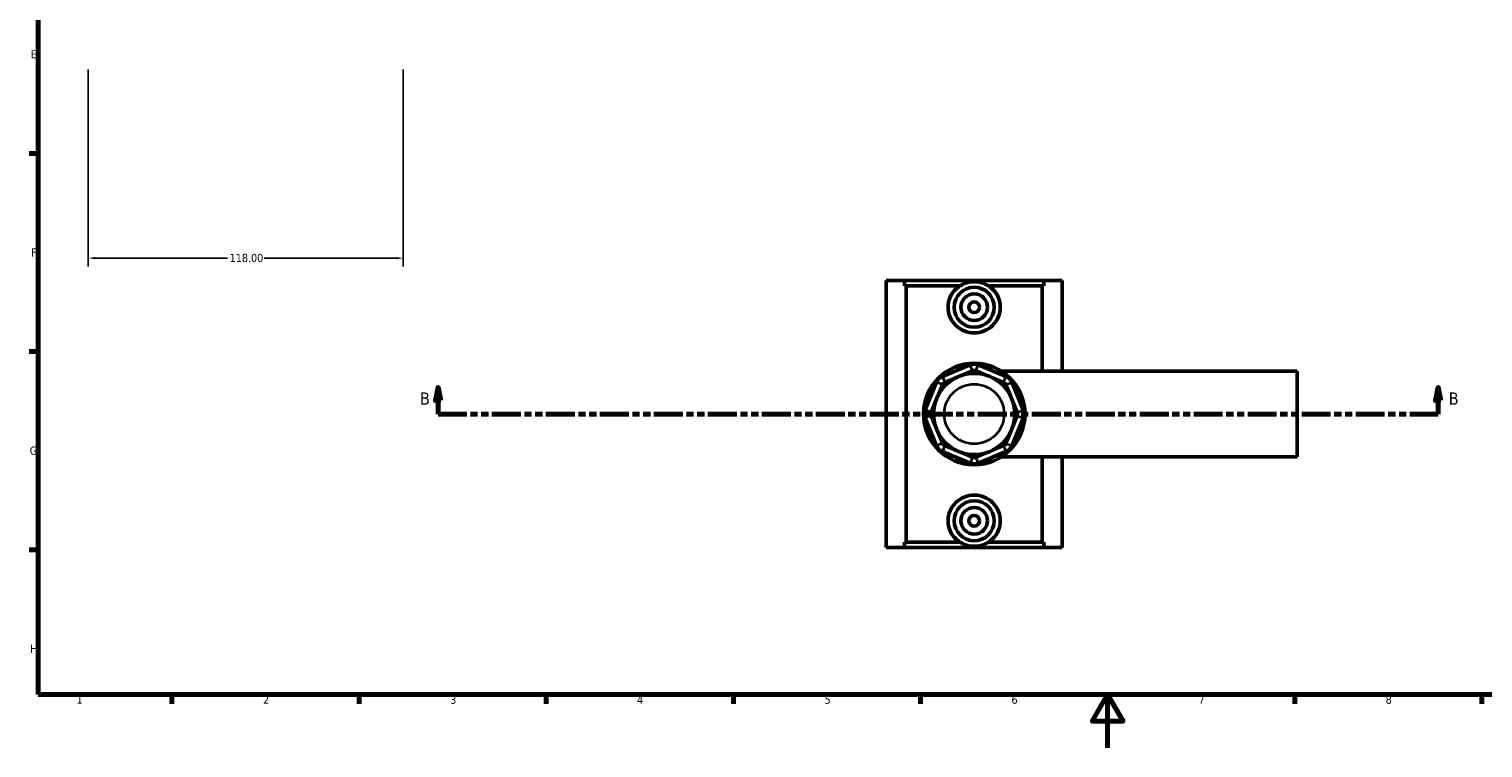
# Model space of a CAD drawing. Header units: millimetres. Extents: x 0 to 898, y -421 to 934.
# Tile 2 of 5: x 17 to 561, y 0 to 269. Entities that reach past the tile are written whole.
import ezdxf

# ---------------------------------------------------------------- set-up
doc = ezdxf.new("R2010")
doc.units = ezdxf.units.MM
doc.linetypes.add('DOUBLE_DASH_CHAIN', pattern=[1.2403, 0.6614, -0.0827, 0.1654, -0.0827, 0.1654, -0.0827])
for name, color, linetype, lineweight in [('Border (ANSI)', 7, 'Continuous', 70), ('Dimension (ANSI)', 7, 'Continuous', 25), ('Section Line (ANSI)', 7, 'DOUBLE_DASH_CHAIN', 70), ('Visible (ANSI)', 7, 'Continuous', 50), ('Visible Narrow (ANSI)', 7, 'Continuous', 35)]:
    doc.layers.add(name, color=color, linetype=linetype, lineweight=lineweight)
doc.styles.add('Label Text (ANSI)', font='tahoma.ttf')
doc.styles.add('Note Text (ANSI)', font='tahoma.ttf')
doc.dimstyles.new('Default - mm (ANSI)', dxfattribs={"dimtxt": 3.048, "dimasz": 2.5, "dimexe": 3.175, "dimexo": 1.6002, "dimgap": 0.8, "dimtad": 0, "dimtoh": 1, "dimrnd": 1e-08, "dimzin": 4, "dimdsep": 46, "dimtxsty": 'Note Text (ANSI)', "dimcen": 0.09, "dimdle": 10, "dimclrd": 256, "dimclre": 256, "dimclrt": 230, "dimadec": 1, "dimazin": 1, "dimtfac": 1, "dimtofl": 0, "dimtmove": 0, "dimatfit": 3, "dimfxl": 1, "dimtolj": 1, "dimtzin": 4, "dimlwd": -1, "dimlwe": -1, "dimarcsym": 0})

# ---------------------------------------------------------------- blocks, each defined once
blk = doc.blocks.new('Borders Default Border')
at = {"layer": 'Border (ANSI)'}
for p, q in [((20, 222.75), (16.55, 222.75)), ((20, 148.5), (16.55, 148.5)), ((20, 74.25), (16.55, 74.25)), ((70.08, 20), (70.08, 16.55)), ((140.17, 20), (140.17, 16.55)), ((210.25, 20), (210.25, 16.55)), ((280.33, 20), (280.33, 16.55)), ((350.42, 20), (350.42, 16.55)), ((490.58, 20), (490.58, 16.55)), ((560.67, 20), (560.67, 16.55))]:
    blk.add_line(p, q, dxfattribs=at)
at = {"layer": 'Border (ANSI)', "flags": 128}
for points in [[(20, 20), (20, 574), (821, 574), (821, 20), (20, 20)], [(420.5, 0), (420.5, 20), (414.73, 10), (426.27, 10), (420.5, 20)]]:
    blk.add_lwpolyline(points, dxfattribs=at)
at = {"layer": 'Border (ANSI)', "color": 230, "true_color": 0xff0080, "char_height": 3.05, "attachment_point": 7, "style": 'Note Text (ANSI)'}
for s, insert in [('E', (17.21, 258.35)), ('F', (17.29, 184.1)), ('G', (16.81, 109.79)), ('H', (16.97, 35.6)), ('1', (34.35, 16.55)), ('2', (104.2, 16.55)), ('3', (174.26, 16.49)), ('4', (244.23, 16.55)), ('5', (314.48, 16.49)), ('6', (384.49, 16.49)), ('7', (454.6, 16.55)), ('8', (524.63, 16.48))]:
    blk.add_mtext(s, dxfattribs=dict(at, insert=insert))
blk = doc.blocks.new('2dTransSection0')
at = {"layer": 'Section Line (ANSI)', "linetype": 'Continuous'}
for p, q in [((169.71, 135.1), (168.71, 130.1)), ((169.71, 130.1), (169.71, 135.1)), ((170.71, 130.1), (169.71, 135.1)), ((544.3, 135.1), (543.3, 130.1)), ((544.3, 130.1), (544.3, 135.1)), ((545.3, 130.1), (544.3, 135.1)), ((168.71, 130.1), (170.71, 130.1)), ((169.71, 125.1), (169.71, 130.1)), ((543.3, 130.1), (545.3, 130.1)), ((544.3, 125.1), (544.3, 130.1)), ((169.71, 125.1), (180.33, 125.1)), ((533.69, 125.1), (544.3, 125.1))]:
    blk.add_line(p, q, dxfattribs=at)
at = {"layer": 'Section Line (ANSI)', "linetype": 'DOUBLE_DASH_CHAIN', "ltscale": 16.303146}
blk.add_line((169.71, 125.1), (544.3, 125.1), dxfattribs=at)
at = {"layer": 'Section Line (ANSI)', "linetype": 'Continuous', "flags": 128}
for points in [[(170.71, 130.1), (169.71, 135.1), (168.71, 130.1), (170.71, 130.1)], [(545.3, 130.1), (544.3, 135.1), (543.3, 130.1), (545.3, 130.1)]]:
    blk.add_lwpolyline(points, dxfattribs=at)
at = {"layer": 'Section Line (ANSI)'}
for points in [[(170.71, 130.1), (169.71, 135.1), (168.71, 130.1), (170.71, 130.1)], [(545.3, 130.1), (544.3, 135.1), (543.3, 130.1), (545.3, 130.1)]]:
    blk.add_solid(points, dxfattribs=at)
at = {"layer": 'Section Line (ANSI)', "char_height": 4.57, "attachment_point": 7, "style": 'Label Text (ANSI)'}
for insert in [(162.96, 128.6), (548.26, 128.6)]:
    blk.add_mtext('B', dxfattribs=dict(at, insert=insert))
blk = doc.blocks.new('*D8')
at = {"layer": 'Defpoints', "color": 0, "transparency": 16777216}
for p in [(38.72, 255.76), (156.72, 255.76), (156.72, 183.5)]:
    blk.add_point(p, dxfattribs=at)
at = {"layer": 'Dimension (ANSI)', "transparency": 16777216}
for p, q in [((38.72, 254.16), (38.72, 180.33)), ((156.72, 254.16), (156.72, 180.33)), ((41.22, 183.5), (90.88, 183.5)), ((154.22, 183.5), (104.56, 183.5))]:
    blk.add_line(p, q, dxfattribs=at)
for points in [[(41.22, 183.92), (41.22, 183.09), (38.72, 183.5)], [(154.22, 183.92), (154.22, 183.09), (156.72, 183.5)]]:
    blk.add_solid(points, dxfattribs=at)
at = {"layer": 'Dimension (ANSI)', "color": 230, "true_color": 0xff0080, "transparency": 16777216, "insert": (91.68, 185.1), "char_height": 3.048, "attachment_point": 1, "style": 'Note Text (ANSI)'}
blk.add_mtext('\\A1;118.00', dxfattribs=at)

msp = doc.modelspace()

# ---------------------------------------------------------------- linework, layer by layer
at = {"layer": 'Visible (ANSI)'}
for p, q in [((337.531, 175.101), (337.531, 75.101)), ((337.531, 175.101), (344.487, 175.101)), ((344.487, 175.101), (396.576, 175.101)), ((344.487, 173.101), (344.487, 175.101)), ((396.576, 175.101), (403.531, 175.101)), ((396.576, 175.101), (396.576, 173.101)), ((403.531, 175.101), (403.531, 141.101)), ((365.222, 173.101), (344.487, 173.101)), ((345.017, 77.101), (345.017, 173.101)), ((396.576, 173.101), (375.84, 173.101)), ((396.046, 141.101), (396.046, 173.101)), ((369, 143.466), (358.627, 139.17)), ((382.436, 139.17), (372.062, 143.466)), ((356.462, 137.005), (352.165, 126.631)), ((359.545, 136.952), (363.637, 138.647)), ((365.827, 139.554), (369.919, 141.249)), ((371.144, 141.249), (375.235, 139.554)), ((377.425, 138.647), (381.517, 136.952)), ((380.778, 141.101), (491.531, 141.101)), ((388.897, 126.631), (384.6, 137.005)), ((491.531, 109.101), (491.531, 141.101)), ((356.985, 131.995), (358.679, 136.086)), ((382.383, 136.086), (384.078, 131.995)), ((354.383, 125.713), (356.077, 129.804)), ((384.985, 129.804), (386.68, 125.713)), ((352.165, 123.57), (356.462, 113.196)), ((356.077, 120.397), (354.383, 124.488)), ((384.6, 113.196), (388.897, 123.57)), ((386.68, 124.488), (384.985, 120.397)), ((358.679, 114.115), (356.985, 118.206)), ((384.078, 118.206), (382.383, 114.115)), ((358.627, 111.031), (369, 106.735)), ((363.637, 111.554), (359.545, 113.249)), ((369.919, 108.952), (365.827, 110.647)), ((375.235, 110.647), (371.144, 108.952)), ((372.062, 106.735), (382.436, 111.031)), ((381.517, 113.249), (377.425, 111.554)), ((380.778, 109.101), (491.531, 109.101)), ((396.046, 77.101), (396.046, 109.101)), ((403.531, 109.101), (403.531, 75.101)), ((344.487, 75.101), (344.487, 77.101)), ((365.222, 77.101), (344.487, 77.101)), ((396.576, 77.101), (375.84, 77.101)), ((396.576, 77.101), (396.576, 75.101)), ((344.487, 75.101), (337.531, 75.101)), ((344.487, 75.101), (396.576, 75.101)), ((403.531, 75.101), (396.576, 75.101))]:
    msp.add_line(p, q, dxfattribs=at)
for centre, radius in [((370.531, 165.101), 7.5), ((370.531, 165.101), 5), ((370.531, 165.101), 2), ((370.531, 125.101), 19), ((370.531, 125.101), 15.2), ((370.531, 85.101), 7.5), ((370.531, 85.101), 5), ((370.531, 85.101), 2)]:
    msp.add_circle(centre, radius, dxfattribs=at)
for centre, radius, start, end in [((370.531, 139.771), 4, 67.5, 112.5), ((360.158, 135.474), 4, 112.5, 157.5), ((360.158, 135.474), 1.6, 112.5, 157.5), ((370.531, 139.771), 1.6, 67.5, 112.5), ((380.905, 135.474), 1.6, 22.5, 67.5), ((380.905, 135.474), 4, 22.5, 67.5), ((355.861, 125.101), 4, 157.5, 202.5), ((355.861, 125.101), 1.6, 157.5, 202.5), ((385.202, 125.101), 1.6, 337.5, 22.5), ((385.202, 125.101), 4, 337.5, 22.5), ((360.158, 114.727), 4, 202.5, 247.5), ((360.158, 114.727), 1.6, 202.5, 247.5), ((370.531, 110.43), 1.6, 247.5, 292.5), ((380.905, 114.727), 1.6, 292.5, 337.5), ((380.905, 114.727), 4, 292.5, 337.5), ((370.531, 110.43), 4, 247.5, 292.5)]:
    msp.add_arc(centre, radius, start, end, dxfattribs=at)
for points, knots in [([(375.84, 173.101), (375.337, 173.423), (374.797, 173.704), (373.046, 174.415), (371.751, 174.655), (369.312, 174.655), (368.016, 174.415), (366.265, 173.704), (365.725, 173.423), (365.222, 173.101)], [3.8615477, 3.8615477, 3.8615477, 3.8615477, 4.0346396, 4.0346396, 4.400432, 4.400432, 4.7662243, 4.7662243, 4.9393162, 4.9393162, 4.9393162, 4.9393162]), ([(380.298, 165.101), (380.298, 163.868), (380.041, 162.566), (379.025, 160.194), (378.266, 159.121), (376.537, 157.439), (375.449, 156.711), (373.059, 155.742), (371.757, 155.501), (369.305, 155.501), (368.003, 155.742), (365.614, 156.711), (364.526, 157.439), (362.796, 159.121), (362.037, 160.194), (361.021, 162.566), (360.765, 163.868), (360.765, 166.333), (361.021, 167.635), (362.037, 170.007), (362.796, 171.08), (364.101, 172.349), (364.597, 172.749), (365.136, 173.101)], [0, 0, 0, 0, 0.3697016, 0.3697016, 0.7394033, 0.7394033, 1.1071918, 1.1071918, 1.4749802, 1.4749802, 1.8427687, 1.8427687, 2.2105572, 2.2105572, 2.5802588, 2.5802588, 2.9499605, 2.9499605, 3.3196621, 3.3196621, 3.6893638, 3.6893638, 3.8763021, 3.8763021, 3.8763021, 3.8763021]), ([(375.926, 173.101), (376.466, 172.749), (376.961, 172.349), (378.266, 171.08), (379.025, 170.007), (380.041, 167.635), (380.298, 166.333), (380.298, 165.101)], [4.9735793, 4.9735793, 4.9735793, 4.9735793, 5.16051763, 5.16051763, 5.53021928, 5.53021928, 5.89992093, 5.89992093, 5.89992093, 5.89992093]), ([(365.136, 77.101), (364.597, 77.452), (364.101, 77.852), (362.796, 79.121), (362.037, 80.194), (361.021, 82.566), (360.765, 83.868), (360.765, 85.101), (360.765, 86.333), (361.021, 87.635), (362.037, 90.007), (362.796, 91.08), (364.526, 92.762), (365.614, 93.49), (368.003, 94.459), (369.305, 94.7), (371.757, 94.7), (373.059, 94.459), (375.449, 93.49), (376.537, 92.762), (378.266, 91.08), (379.025, 90.007), (380.041, 87.635), (380.298, 86.333), (380.298, 85.101)], [4.9735793, 4.9735793, 4.9735793, 4.9735793, 5.1605176, 5.1605176, 5.5302193, 5.5302193, 5.8999209, 5.8999209, 5.8999209, 6.2696226, 6.2696226, 6.6393242, 6.6393242, 7.0071127, 7.0071127, 7.3749012, 7.3749012, 7.7426896, 7.7426896, 8.1104781, 8.1104781, 8.4801797, 8.4801797, 8.8498814, 8.8498814, 8.8498814, 8.8498814]), ([(380.298, 85.101), (380.298, 83.868), (380.041, 82.566), (379.025, 80.194), (378.266, 79.121), (376.961, 77.852), (376.466, 77.452), (375.926, 77.101)], [2.94996047, 2.94996047, 2.94996047, 2.94996047, 3.31966212, 3.31966212, 3.68936377, 3.68936377, 3.87630209, 3.87630209, 3.87630209, 3.87630209]), ([(365.222, 77.101), (365.725, 76.778), (366.265, 76.497), (368.016, 75.786), (369.312, 75.546), (371.751, 75.546), (373.046, 75.786), (374.797, 76.497), (375.337, 76.778), (375.84, 77.101)], [3.8615477, 3.8615477, 3.8615477, 3.8615477, 4.0346396, 4.0346396, 4.400432, 4.400432, 4.7662243, 4.7662243, 4.9393162, 4.9393162, 4.9393162, 4.9393162])]:
    msp.add_open_spline(points, degree=3, knots=knots, dxfattribs=at)
at = {"layer": 'Visible Narrow (ANSI)'}
for p, q in [((369.873, 141.36), (369.046, 143.356)), ((371.189, 141.36), (372.016, 143.356)), ((358.569, 136.132), (356.573, 136.959)), ((358.673, 139.059), (359.499, 137.063)), ((381.563, 137.063), (382.39, 139.059)), ((382.494, 136.132), (384.489, 136.959)), ((354.272, 125.759), (352.276, 126.585)), ((386.791, 125.759), (388.786, 126.585)), ((354.272, 124.442), (352.276, 123.616)), ((386.791, 124.442), (388.786, 123.616)), ((358.569, 114.069), (356.573, 113.242)), ((359.499, 113.138), (358.673, 111.142)), ((381.563, 113.138), (382.39, 111.142)), ((382.494, 114.069), (384.489, 113.242)), ((369.873, 108.841), (369.046, 106.845)), ((371.189, 108.841), (372.016, 106.845))]:
    msp.add_line(p, q, dxfattribs=at)
msp.add_circle((370.531, 125.101), 11.2, dxfattribs=at)

# ---------------------------------------------------------------- block references
msp.add_blockref('Borders Default Border', (0, 0))
at = {"layer": 'Section Line (ANSI)'}
msp.add_blockref('2dTransSection0', (0, 0), dxfattribs=at)

# ---------------------------------------------------------------- dimensions: what is measured, and where the dimension line sits
at = {"layer": 'Dimension (ANSI)'}
dim = msp.add_linear_dim(base=(156.715, 183.504), p1=(38.715, 255.757), p2=(156.715, 255.757), dimstyle='Default - mm (ANSI)', override={"dimtoh": 0, "dimdec": 2, "dimtp": 0, "dimtm": 0, "dimtdec": 2, "dimatfit": 1}, dxfattribs=at)
dim.commit()
dim.dimension.update_dxf_attribs({"geometry": '*D8', "text_midpoint": (97.715, 183.504), "dimtype": 160})

doc.saveas('drawing.dxf')
